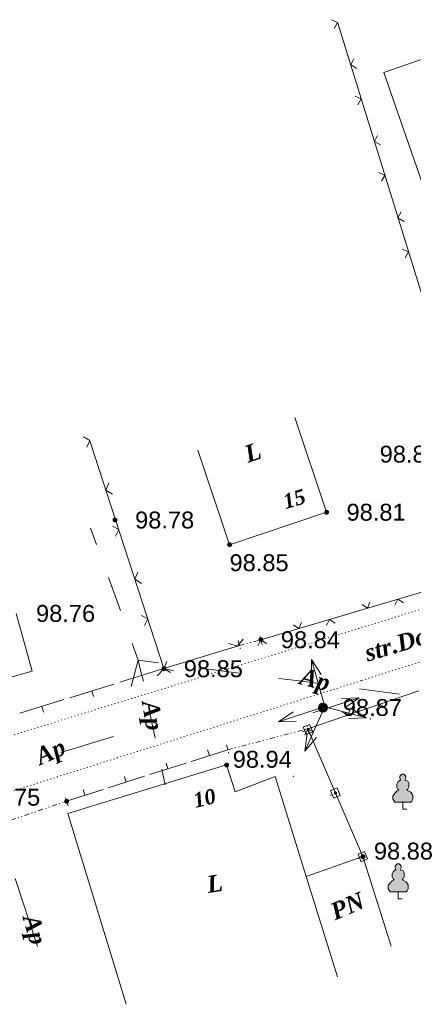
# Model space of a CAD drawing. Header units: millimetres. Extents: x 9396 to 25236, y 15106 to 31102.
# Tile 128 of 256: x 11263 to 11302, y 16229 to 16328. Entities that reach past the tile are written whole.
import ezdxf
from ezdxf.enums import TextEntityAlignment as Align

# ---------------------------------------------------------------- set-up
doc = ezdxf.new("R2010")
doc.units = ezdxf.units.MM
for name, pattern in [('DIVIDE', [1.25, 0.5, -0.25, 0, -0.25, 0, -0.25]), ('DOT', [0.25, 0, -0.25]), ('HIDDEN', [0.375, 0.25, -0.125])]:
    doc.linetypes.add(name, pattern=pattern)
for name, color, linetype, lineweight, true_color in [('1001010', 7, 'Continuous', 9, 0x000000), ('1070000', 7, 'DOT', 9, 0x000000), ('2030012', 7, 'Continuous', 9, 0x000000), ('21100200', 7, 'HIDDEN', 0, 0x800080), ('3000105', 7, 'DIVIDE', 9, 0x000000), ('3000130', 7, 'Continuous', 9, 0x000000), ('3000220', 7, 'Continuous', 9, 0x000000), ('3000260', 7, 'Continuous', 9, 0x000000), ('4000210', 7, 'Continuous', 9, 0x000000), ('5010210', 7, 'Continuous', 20, 0x008000), ('6011210', 1, 'Continuous', 9, 0xff0000)]:
    doc.layers.add(name, color=color, linetype=linetype, lineweight=lineweight, true_color=true_color)
doc.styles.add('10', font='timesbi.ttf', dxfattribs={"height": 0.001481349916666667})
doc.styles.add('2', font='timesbi.ttf', dxfattribs={"height": 0.001692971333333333})
doc.styles.add('3', font='timesbi.ttf', dxfattribs={"height": 0.001692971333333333})
doc.styles.add('9', font='timesbi.ttf', dxfattribs={"height": 0.001692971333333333})
doc.styles.add('F2', font='arial.ttf', dxfattribs={"height": 0.001692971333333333})

# ---------------------------------------------------------------- blocks, each defined once
blk = doc.blocks.new('SYMBOL21100200')
at = {"true_color": 0x800080}
h = blk.add_hatch(color=216, dxfattribs=at)
edge = h.paths.add_edge_path()
edge.add_arc((0, 0), 0.1, 0, 360)
at = {"color": 216, "linetype": 'Continuous', "lineweight": 0, "true_color": 0x800080}
blk.add_circle((0, 0), 0.1, dxfattribs=at)
blk = doc.blocks.new('SYMBOL4000210')
at = {"true_color": 0xffffff}
blk.add_hatch(color=7, dxfattribs=at).paths.add_polyline_path([(0.05, 1.75), (-0.05, 1.75), (-0.15, 1.65), (-0.15, 1.55), (-0.1, 1.45), (-0.15, 1.45), (-0.25, 1.35), (-0.3, 1.25), (-0.3, 1.1), (-0.25, 1), (-0.2, 0.95), (-0.3, 0.9), (-0.35, 0.85), (-0.4, 0.8), (-0.5, 0.65), (-0.5, 0.5), (-0.4, 0.35), (-0.3, 0.35), (-0.1, 0.35), (0, 0.35), (0.15, 0.35), (0.4, 0.35), (0.45, 0.4), (0.5, 0.5), (0.5, 0.7), (0.4, 0.85), (0.2, 0.95), (0.25, 1), (0.3, 1.1), (0.3, 1.3), (0.25, 1.4), (0.1, 1.45), (0.15, 1.55), (0.15, 1.65)])
at = {"color": 18, "linetype": 'Continuous', "lineweight": 0, "true_color": 0x000000, "flags": 128}
blk.add_lwpolyline([(0.05, 1.75), (-0.05, 1.75), (-0.15, 1.65), (-0.15, 1.55), (-0.1, 1.45), (-0.15, 1.45), (-0.25, 1.35), (-0.3, 1.25), (-0.3, 1.1), (-0.25, 1), (-0.2, 0.95), (-0.3, 0.9), (-0.35, 0.85), (-0.4, 0.8), (-0.5, 0.65), (-0.5, 0.5), (-0.4, 0.35), (-0.3, 0.35), (-0.1, 0.35), (0, 0.35), (0.15, 0.35), (0.4, 0.35), (0.45, 0.4), (0.5, 0.5), (0.5, 0.7), (0.4, 0.85), (0.2, 0.95), (0.25, 1), (0.3, 1.1), (0.3, 1.3), (0.25, 1.4), (0.1, 1.45), (0.15, 1.55), (0.15, 1.65), (0.05, 1.75)], close=True, dxfattribs=at)
blk.add_lwpolyline([(0, 0.35), (0, 0), (0.2, 0)], dxfattribs=at)
blk = doc.blocks.new('SYMBOL2030012')
at = {"true_color": 0xffffff}
h = blk.add_hatch(color=7, dxfattribs=at)
edge = h.paths.add_edge_path()
edge.add_arc((0, 0), 0.225, 0, 360)
at = {"true_color": 0x000000}
h = blk.add_hatch(color=18, dxfattribs=at)
edge = h.paths.add_edge_path()
edge.add_arc((0, 0), 0.05, 0, 360)
at = {"color": 18, "linetype": 'Continuous', "lineweight": 0, "true_color": 0x000000}
for radius in [0.225, 0.05]:
    blk.add_circle((0, 0), radius, dxfattribs=at)

msp = doc.modelspace()

# ---------------------------------------------------------------- linework, layer by layer
at = {"layer": '1001010', "color": 253}
msp.add_line((11294.56398898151, 16231.65927991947), (11291.44691498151, 16241.74185991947), dxfattribs=at)
for points in [[(11314.31910298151, 16327.55083991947, 0), (11299.20672298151, 16322.29021991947, 0), (11304.99310898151, 16305.67091991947, 0), (11320.10387898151, 16310.93153991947, 0)], [(11290.29438298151, 16287.72665991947, 0), (11293.47781498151, 16278.24705991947, 0), (11283.75424298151, 16274.98185991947, 0), (11280.57081298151, 16284.46145991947, 0)], [(11262.38181498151, 16268.08771991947, 0), (11264.00076098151, 16262.31209991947, 0), (11253.73045698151, 16259.43409991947, 0), (11252.11199298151, 16265.21105991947, 0)], [(11273.39389298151, 16228.92225991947, 0), (11267.55157098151, 16248.04985991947, 0), (11283.44997498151, 16252.90585991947, 0), (11284.31111898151, 16250.20883991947, 0), (11288.33101298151, 16251.76345991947, 0), (11291.44691498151, 16241.74185991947, 0)], [(11291.44691498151, 16241.74185991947, 0), (11297.10868698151, 16243.72305991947, 0), (11299.94378098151, 16234.73341991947, 0)]]:
    msp.add_polyline3d(points, dxfattribs=at)
at = {"layer": '1070000', "color": 253}
for p, q in [((11305.77023298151, 16269.38471991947), (11214.40514898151, 16241.19655991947)), ((11297.00590858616, 16261.38151458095), (11319.41976698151, 16268.48687991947)), ((11231.44221498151, 16240.59731991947), (11297.00590858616, 16261.38151458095))]:
    msp.add_line(p, q, dxfattribs=at)
at = {"layer": '3000105', "color": 253}
for p, q in [((11287.01944062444, 16264.96547242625), (11286.73991820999, 16266.02936491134)), ((11284.62172933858, 16265.36944741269), (11284.90125175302, 16264.30555492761)), ((11284.74878498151, 16264.88585991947), (11286.89238498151, 16265.44905991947)), ((11291.718839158, 16256.04782216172), (11291.43973796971, 16257.11182522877)), ((11283.57557898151, 16254.42865991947), (11291.59197498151, 16256.53145991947)), ((11283.44871480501, 16254.91229767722), (11283.7278159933, 16253.84829461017)), ((11267.59463411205, 16248.80651677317), (11267.23768602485, 16249.84699169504)), ((11260.48438298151, 16246.89585991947), (11267.43238498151, 16249.27945991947))]:
    msp.add_line(p, q, dxfattribs=at)
at = {"layer": '3000130', "color": 253}
for p, q in [((11291.07088953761, 16256.22672905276), (11291.30088953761, 16256.32672905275)), ((11293.81088953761, 16249.85672905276), (11294.04088953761, 16249.95672905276)), ((11296.56088953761, 16243.48672905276), (11296.79088953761, 16243.58672905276))]:
    msp.add_line(p, q, dxfattribs=at)
for points in [[(11292.10088953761, 16256.23672905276, 0), (11291.78088953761, 16256.97672905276, 0), (11291.14088953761, 16256.69672905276, 0), (11291.46088953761, 16255.95672905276, 0), (11292.10088953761, 16256.23672905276, 0)], [(11291.62088953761, 16256.35672905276, 0), (11291.67088953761, 16256.36672905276, 0), (11291.71088953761, 16256.40672905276, 0), (11291.73088953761, 16256.46672905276, 0), (11291.71088953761, 16256.51672905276, 0), (11291.67088953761, 16256.55672905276, 0), (11291.62088953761, 16256.57672905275, 0), (11291.57088953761, 16256.55672905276, 0), (11291.53088953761, 16256.51672905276, 0), (11291.51088953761, 16256.46672905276, 0), (11291.53088953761, 16256.40672905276, 0), (11291.57088953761, 16256.36672905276, 0), (11291.62088953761, 16256.35672905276, 0)], [(11294.85088953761, 16249.85672905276, 0), (11294.53088953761, 16250.60672905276, 0), (11293.88088953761, 16250.32672905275, 0), (11294.20088953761, 16249.58672905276, 0), (11294.85088953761, 16249.85672905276, 0)], [(11294.36088953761, 16249.98672905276, 0), (11294.42088953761, 16249.99672905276, 0), (11294.46088953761, 16250.03672905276, 0), (11294.47088953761, 16250.09672905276, 0), (11294.46088953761, 16250.14672905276, 0), (11294.42088953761, 16250.18672905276, 0), (11294.36088953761, 16250.20672905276, 0), (11294.31088953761, 16250.18672905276, 0), (11294.27088953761, 16250.14672905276, 0), (11294.26088953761, 16250.09672905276, 0), (11294.27088953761, 16250.03672905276, 0), (11294.31088953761, 16249.99672905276, 0), (11294.36088953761, 16249.98672905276, 0)], [(11297.59088953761, 16243.48672905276, 0), (11297.27088953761, 16244.23672905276, 0), (11296.63088953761, 16243.95672905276, 0), (11296.95088953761, 16243.21672905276, 0), (11297.59088953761, 16243.48672905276, 0)], [(11297.11088953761, 16243.61672905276, 0), (11297.16088953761, 16243.62672905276, 0), (11297.20088953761, 16243.66672905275, 0), (11297.22088953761, 16243.72672905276, 0), (11297.20088953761, 16243.77672905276, 0), (11297.16088953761, 16243.81672905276, 0), (11297.11088953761, 16243.82672905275, 0), (11297.05088953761, 16243.81672905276, 0), (11297.01088953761, 16243.77672905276, 0), (11297.00088953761, 16243.72672905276, 0), (11297.01088953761, 16243.66672905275, 0), (11297.05088953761, 16243.62672905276, 0), (11297.11088953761, 16243.61672905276, 0)]]:
    msp.add_polyline3d(points, close=True, dxfattribs=at)
msp.add_polyline3d([(11297.10868698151, 16243.72305991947, 0), (11291.59197498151, 16256.53145991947, 0), (11291.59197498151, 16256.53145991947, 0)], dxfattribs=at)
at = {"layer": '3000220', "color": 253}
for p, q in [((11277.18088953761, 16262.56672905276), (11272.77088953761, 16261.19672905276)), ((11274.98088953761, 16261.88672905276), (11275.15088953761, 16261.30672905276)), ((11272.17088953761, 16261.01672905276), (11267.76088953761, 16259.64672905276)), ((11269.96088953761, 16260.32672905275), (11270.14088953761, 16259.75672905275)), ((11267.16088953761, 16259.45672905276), (11262.75088953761, 16258.09672905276)), ((11264.95088953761, 16258.77672905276), (11265.13088953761, 16258.20672905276)), ((11279.91088953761, 16253.25672905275), (11283.57088953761, 16254.42672905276)), ((11281.74088953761, 16253.84672905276), (11281.56088953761, 16254.41672905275)), ((11275.75088953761, 16251.93672905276), (11279.41088953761, 16253.09672905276)), ((11277.58088953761, 16252.51672905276), (11277.40088953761, 16253.08672905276)), ((11271.59088953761, 16250.60672905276), (11275.25088953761, 16251.77672905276)), ((11273.42088953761, 16251.18672905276), (11273.24088953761, 16251.76672905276)), ((11267.43088953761, 16249.27672905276), (11271.09088953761, 16250.44672905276)), ((11269.26088953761, 16249.86672905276), (11269.08088953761, 16250.43672905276))]:
    msp.add_line(p, q, dxfattribs=at)
at = {"layer": '3000260', "color": 253}
for p, q in [((11307.74959098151, 16284.73105991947), (11294.58954298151, 16327.26267991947)), ((11277.18199298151, 16262.56625991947), (11269.77297898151, 16285.37991991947)), ((11286.89238498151, 16265.44905991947), (11311.22797098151, 16272.65545991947)), ((11277.18199298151, 16262.56625991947), (11284.74878498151, 16264.88585991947)), ((11291.59197498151, 16256.53145991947), (11302.72758698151, 16260.32385991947))]:
    msp.add_line(p, q, dxfattribs=at)
for points in [[(11294.23088953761, 16326.72672905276, 0), (11294.57088953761, 16327.31672905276, 0), (11293.96088953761, 16327.59672905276, 0)], [(11296.52088953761, 16322.71672905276, 0), (11295.89088953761, 16323.05672905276, 0), (11296.22088953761, 16323.67672905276, 0)], [(11296.60088953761, 16319.06672905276, 0), (11296.94088953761, 16319.65672905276, 0), (11296.33088953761, 16319.92672905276, 0)], [(11298.89088953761, 16315.05672905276, 0), (11298.26088953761, 16315.39672905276, 0), (11298.59088953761, 16316.00672905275, 0)], [(11298.97088953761, 16311.40672905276, 0), (11299.31088953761, 16311.99672905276, 0), (11298.71088953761, 16312.26672905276, 0)], [(11301.26088953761, 16307.38672905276, 0), (11300.63088953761, 16307.72672905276, 0), (11300.96088953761, 16308.34672905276, 0)], [(11301.34088953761, 16303.73672905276, 0), (11301.68088953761, 16304.32672905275, 0), (11301.08088953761, 16304.60672905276, 0)], [(11269.45088953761, 16284.76672905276, 0), (11269.75088953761, 16285.43672905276, 0), (11269.12088953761, 16285.77672905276, 0)], [(11272.03088953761, 16280.04672905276, 0), (11271.37088953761, 16280.45672905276, 0), (11271.67088953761, 16281.16672905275, 0)], [(11272.35088953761, 16275.82672905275, 0), (11272.66088953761, 16276.49672905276, 0), (11272.02088953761, 16276.82672905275, 0)], [(11274.93088953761, 16271.10672905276, 0), (11274.27088953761, 16271.51672905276, 0), (11274.57088953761, 16272.21672905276, 0)], [(11300.32088953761, 16268.90672905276, 0), (11300.61088953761, 16269.51672905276, 0), (11301.17088953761, 16269.15672905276, 0)], [(11297.03088953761, 16268.97672905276, 0), (11297.57088953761, 16268.60672905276, 0), (11297.81088953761, 16269.20672905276, 0)], [(11275.25088953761, 16266.88672905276, 0), (11275.56088953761, 16267.54672905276, 0), (11274.93088953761, 16267.88672905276, 0)], [(11293.46088953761, 16266.87672905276, 0), (11293.76088953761, 16267.48672905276, 0), (11294.32088953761, 16267.12672905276, 0)], [(11290.18088953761, 16266.94672905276, 0), (11290.71088953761, 16266.57672905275, 0), (11290.95088953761, 16267.17672905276, 0)], [(11283.64088953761, 16265.06672905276, 0), (11284.54088953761, 16264.82672905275, 0), (11285.12088953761, 16265.52672905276, 0)], [(11286.60088953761, 16264.84672905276, 0), (11286.90088953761, 16265.44672905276, 0), (11287.46088953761, 16265.09672905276, 0)], [(11276.50088953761, 16261.83672905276, 0), (11277.20088953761, 16262.56672905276, 0), (11278.15088953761, 16262.33672905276, 0)], [(11277.84088953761, 16262.16672905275, 0), (11277.18088953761, 16262.57672905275, 0), (11277.48088953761, 16263.27672905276, 0)], [(11298.49088953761, 16258.35672905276, 0), (11298.79088953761, 16258.98672905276, 0), (11299.39088953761, 16258.65672905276, 0)], [(11295.02088953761, 16258.22672905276, 0), (11295.60088953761, 16257.89672905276, 0), (11295.83088953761, 16258.50672905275, 0)], [(11291.30088953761, 16255.90672905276, 0), (11291.60088953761, 16256.53672905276, 0), (11292.20088953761, 16256.20672905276, 0)]]:
    msp.add_polyline3d(points, dxfattribs=at)
at = {"layer": '5010210'}
for p, q in [((11269.84088953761, 16276.64672905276), (11270.44088953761, 16274.99672905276)), ((11272.83088953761, 16268.37672905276), (11271.63088953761, 16271.68672905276)), ((11274.02088953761, 16265.07672905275), (11274.62088953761, 16263.41672905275)), ((11273.91088953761, 16260.75672905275), (11274.62088953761, 16263.41672905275)), ((11276.64088953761, 16263.15672905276), (11274.62088953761, 16263.41672905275)), ((11274.96088953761, 16261.85672905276), (11274.62088953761, 16263.41672905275)), ((11280.66088953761, 16262.63672905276), (11284.68088953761, 16262.10672905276)), ((11290.72088953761, 16261.32672905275), (11288.71088953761, 16261.58672905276)), ((11292.73088953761, 16261.06672905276), (11290.72088953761, 16261.32672905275)), ((11296.76088953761, 16260.53672905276), (11300.78088953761, 16260.01672905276)), ((11275.63088953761, 16258.72672905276), (11276.30088953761, 16255.60672905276)), ((11272.13088953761, 16255.76672905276), (11266.87088953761, 16254.14672905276)), ((11277.31088953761, 16250.91672905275), (11276.98088953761, 16252.47672905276)), ((11262.30088953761, 16241.51672905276), (11264.52088953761, 16234.72672905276))]:
    msp.add_line(p, q, dxfattribs=at)
at = {"layer": '6011210'}
for p, q in [((11293.31743562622, 16258.76645777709, 15.91623448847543), (11291.97327122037, 16263.47848728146, 15.91623448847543)), ((11292.09077698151, 16258.12265991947), (11296.75588925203, 16259.62156869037)), ((11293.31743562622, 16258.76645777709), (11288.66151349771, 16257.23924163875)), ((11293.31743562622, 16258.76645777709, 15.91623448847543), (11291.29710500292, 16254.30234933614, 15.91623448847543)), ((11292.75250497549, 16258.87944390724, 15.91623448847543), (11297.49048067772, 16257.62980946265, 15.91623448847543))]:
    msp.add_line(p, q, dxfattribs=at)
for points in [[(11291.95879463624, 16261.70654190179, 15.91623448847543), (11291.97327122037, 16263.47848728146, 15.91623448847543), (11291.97327122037, 16263.47848728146, 15.91623448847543), (11292.9204333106, 16261.98086116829, 15.91623448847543)], [(11294.98443103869, 16259.57757098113, 0), (11296.75588925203, 16259.62156869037, 0), (11296.75588925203, 16259.62156869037, 0), (11295.29033078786, 16258.62550725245, 0)], [(11290.43267180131, 16257.29399804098, 0), (11288.66151349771, 16257.23924163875, 0), (11288.66151349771, 16257.23924163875, 0), (11290.12099503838, 16258.24418623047, 0)], [(11295.97420690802, 16258.54682301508, 15.91623448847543), (11297.49048067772, 16257.62980946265, 15.91623448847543), (11297.49048067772, 16257.62980946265, 15.91623448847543), (11295.71917947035, 16257.5798891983, 15.91623448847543)], [(11292.45355730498, 16255.64496546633, 15.91623448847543), (11291.29710500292, 16254.30234933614, 15.91623448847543), (11291.29710500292, 16254.30234933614, 15.91623448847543), (11291.54251476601, 16256.05727783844, 15.91623448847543)]]:
    msp.add_polyline3d(points, dxfattribs=at)
for p in [(11297.87601975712, 16257.52812407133, 15.91623448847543), (11290.14639420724, 16251.7597467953, 15.91623448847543)]:
    msp.add_point(p, dxfattribs=at)

# ---------------------------------------------------------------- block references
at = {"layer": '2030012', "color": 253, "xscale": 2, "yscale": 2, "zscale": 2}
msp.add_blockref('SYMBOL2030012', (11293.10830098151, 16258.65337991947), dxfattribs=at)
at = {"layer": '21100200', "xscale": 2, "yscale": 2, "zscale": 2}
for p in [(11293.47798098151, 16278.23745991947, 197.62), (11272.29798098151, 16277.45745991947, 197.56), (11283.75798098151, 16274.97745991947, 197.7), (11286.89798098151, 16265.45745991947, 197.68), (11277.17798098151, 16262.55745991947, 197.7), (11293.10722098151, 16258.66765991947, 197.74322), (11283.45798098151, 16252.89745991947, 197.88), (11267.43798098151, 16249.25745991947, 197.5), (11297.11798098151, 16243.71745991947, 197.76)]:
    msp.add_blockref('SYMBOL21100200', p, dxfattribs=at)
at = {"layer": '4000210', "color": 253, "xscale": 2, "yscale": 2, "zscale": 2}
for p in [(11301.11517098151, 16248.47945991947), (11300.65558498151, 16239.49381991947)]:
    msp.add_blockref('SYMBOL4000210', p, dxfattribs=at)

# ---------------------------------------------------------------- texts
at = {"layer": '1001010', "color": 253, "style": '9'}
for s, rotation, p in [('L', 18.50000000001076, (11285.34431398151, 16283.99425991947)), ('L', 8.399999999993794, (11281.49924298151, 16240.91405991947)), ('PN', 23.20000000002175, (11293.99534798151, 16238.10823991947))]:
    msp.add_text(s, height=1.692971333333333, rotation=rotation, dxfattribs=at).set_placement(p, align=Align.MIDDLE_LEFT)
at = {"layer": '1001010', "color": 1, "true_color": 0xff0000, "style": '10'}
for s, rotation, p in [('15', 16.59999999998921, (11289.16431398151, 16279.25425991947)), ('10', 13.90000000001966, (11280.15924298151, 16249.31405991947))]:
    msp.add_text(s, height=1.481349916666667, rotation=rotation, dxfattribs=at).set_placement(p, align=Align.MIDDLE_LEFT)
at = {"layer": '1070000', "color": 253, "style": '2'}
msp.add_text('str.Dobroriubov', height=1.692971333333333, rotation=16.70000000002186, dxfattribs=at).set_placement((11297.35283778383, 16264.07419725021), align=Align.MIDDLE_LEFT)
at = {"layer": '21100200', "color": 253, "style": 'F2'}
for s, p in [('98.89', (11298.79798098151, 16284.05745991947, 197.78)), ('98.78', (11274.29798098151, 16277.45745991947, 197.56)), ('98.81', (11295.47798098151, 16278.23745991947, 197.62)), ('98.85', (11283.75798098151, 16273.17745991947, 198.08)), ('98.76', (11264.37798098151, 16268.09745991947, 197.52)), ('98.84', (11288.89798098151, 16265.45745991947, 197.68)), ('98.85', (11279.17798098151, 16262.55745991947, 197.7)), ('98.87', (11295.10722098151, 16258.66765991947, 197.74322)), ('98.94', (11284.07798098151, 16253.47745991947, 15.08)), ('98.75', (11258.87798098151, 16249.67745991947, 197.5)), ('98.88', (11298.21798098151, 16244.27745991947, 49.08))]:
    msp.add_text(s, height=1.692971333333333, dxfattribs=at).set_placement(p, align=Align.MIDDLE_LEFT)
at = {"layer": '5010210', "color": 253, "style": '3'}
for rotation, p in [(345.6000000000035, (11290.88088953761, 16261.84672905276)), (279.699999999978, (11275.80588953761, 16259.34672905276)), (24.09999999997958, (11264.45088953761, 16253.64172905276)), (286.1000000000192, (11263.84588953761, 16237.84672905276))]:
    msp.add_text('Ap', height=1.692971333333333, rotation=rotation, dxfattribs=at).set_placement(p, align=Align.MIDDLE_LEFT)

doc.saveas('drawing.dxf')
